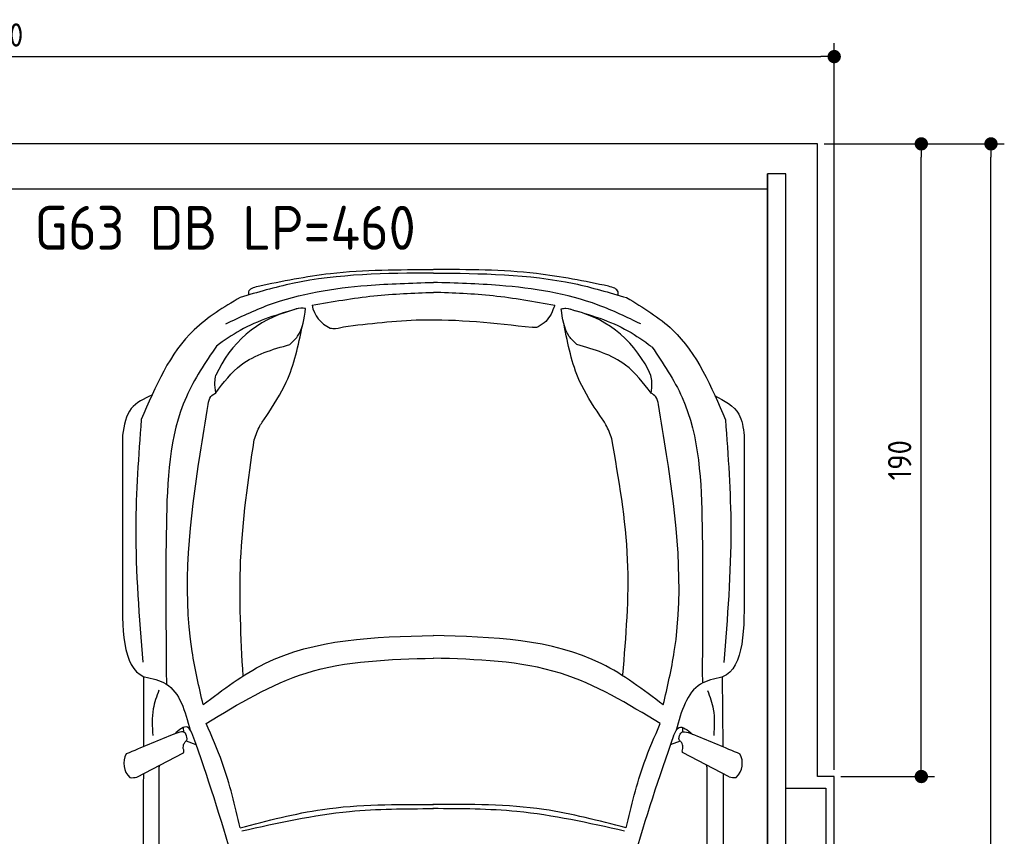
# Model space of a CAD drawing. Header units: millimetres. Extents: x -20 to 5511, y -1152 to 5573.
# Tile 3 of 3: x 2555 to 5511, y 3120 to 5573. Entities that reach past the tile are written whole.
import ezdxf

# ---------------------------------------------------------------- set-up
doc = ezdxf.new("R2010")
doc.units = ezdxf.units.MM
for name, color, linetype in [('4', 3, 'Continuous'), ('5', 3, 'Continuous'), ('Car', 10, 'Continuous')]:
    doc.layers.add(name, color=color, linetype=linetype)
doc.styles.get("Standard").update_dxf_attribs({"font": 'ISOCP.SHX'})
doc.dimstyles.new('GEN-ISO', dxfattribs={"dimscale": 20, "dimtxt": 3.5, "dimasz": 2, "dimexe": 2, "dimexo": 1, "dimgap": 1.5, "dimtad": 1, "dimdec": 1, "dimdsep": 46, "dimtxsty": 'Standard', "dimblk": 'PUNKT', "dimcen": 2, "dimclrd": 256, "dimclre": 256, "dimclrt": 2, "dimadec": 0, "dimazin": 0, "dimtp": 0.1, "dimtm": 0.1, "dimtfac": 0.71, "dimtdec": 1, "dimtmove": 2, "dimatfit": 3, "dimldrblk": 'PUNKT', "dimfxl": 0, "dimtolj": 1, "dimarcsym": 0})

# ---------------------------------------------------------------- blocks, each defined once
blk = doc.blocks.new('PUNKT')
at = {"layer": '4', "color": 0, "linetype": 'ByBlock'}
blk.add_line((-0.5, 0), (-1, 0), dxfattribs=at)
at = {"layer": '4', "color": 0, "linetype": 'ByBlock', "const_width": 0.5}
blk.add_lwpolyline([(-0.25, 0, 1), (0.25, 0, 1)], format="xyb", close=True, dxfattribs=at)
blk = doc.blocks.new('*D6')
at = {"layer": '5', "lineweight": -2}
for p, q in [((0, 3320), (0, 5502.1)), ((5000, 3320), (5000, 5502.1)), ((40, 5462.1), (4960, 5462.1))]:
    blk.add_line(p, q, dxfattribs=at)
at = {"layer": 'DEFPOINTS', "color": 0}
for p in [(5000, 5462.1), (0, 3300), (5000, 3300)]:
    blk.add_point(p, dxfattribs=at)
at = {"layer": '5', "lineweight": -2, "xscale": 40, "yscale": 40, "zscale": 40, "rotation": 180}
blk.add_blockref('PUNKT', (0, 5462.1), dxfattribs=at)
at = {"layer": '5', "lineweight": -2, "xscale": 40, "yscale": 40, "zscale": 40}
blk.add_blockref('PUNKT', (5000, 5462.1), dxfattribs=at)
at = {"layer": '5', "color": 2, "insert": (2500, 5527.1), "char_height": 70, "attachment_point": 5}
blk.add_mtext('500', dxfattribs=at)
blk = doc.blocks.new('*D3')
at = {"layer": '5', "lineweight": -2}
for p, q in [((5020, 5200), (5510.6, 5200)), ((5470.6, 40), (5470.6, 5160)), ((4970, 0), (5510.6, 0))]:
    blk.add_line(p, q, dxfattribs=at)
at = {"layer": 'DEFPOINTS', "color": 0}
for p in [(5000, 5200), (5470.6, 5200), (4950, 0)]:
    blk.add_point(p, dxfattribs=at)
at = {"layer": '5', "lineweight": -2, "xscale": 40, "yscale": 40, "zscale": 40}
for p, rotation in [((5470.6, 5200), 90), ((5470.6, 0), 270)]:
    blk.add_blockref('PUNKT', p, dxfattribs=dict(at, rotation=rotation))
at = {"layer": '5', "color": 2, "insert": (5405.6, 2600), "char_height": 70, "attachment_point": 5, "rotation": 90}
blk.add_mtext('\\A1;520', dxfattribs=at)
blk = doc.blocks.new('*D4')
at = {"layer": '5', "lineweight": -2}
for p, q in [((4970, 5200), (5301.5, 5200)), ((5261.5, 3340), (5261.5, 5160)), ((5020, 3300), (5301.5, 3300))]:
    blk.add_line(p, q, dxfattribs=at)
at = {"layer": 'DEFPOINTS', "color": 0}
for p in [(4950, 5200), (5261.5, 5200), (5000, 3300)]:
    blk.add_point(p, dxfattribs=at)
at = {"layer": '5', "lineweight": -2, "xscale": 40, "yscale": 40, "zscale": 40}
for p, rotation in [((5261.5, 5200), 90), ((5261.5, 3300), 270)]:
    blk.add_blockref('PUNKT', p, dxfattribs=dict(at, rotation=rotation))
at = {"layer": '5', "color": 2, "insert": (5196.5, 4250), "char_height": 70, "attachment_point": 5, "rotation": 90}
blk.add_mtext('190', dxfattribs=at)

msp = doc.modelspace()

# ---------------------------------------------------------------- linework, layer by layer
msp.add_line((4800, 5063.5), (200, 5063.5))
msp.add_lwpolyline([(5000, 3300), (4950, 3300), (4950, 5200), (50, 5200), (50, 3300), (0, 3300), (0, 1400), (50, 1400), (50, 0), (4950, 0), (4950, 1400), (5000, 1400)], close=True)
for points in [[(200, 30), (4800, 30), (4800, 5110)], [(4855, 5110), (4800, 5110), (4800, 30), (4827.5, 30)], [(4855, 250), (4855, 5110)], [(4855, 3265), (4975, 3265), (4975, 1465), (4855, 1465)]]:
    msp.add_lwpolyline(points)
at = {"layer": 'Car'}
for p, q in [((2995.11, 3618.88), (2996.08, 3576.82)), ((4603.81, 3616.4), (4604.19, 3580.4)), ((2927.76, 3392.29), (2927.92, 3599.73)), ((4666.99, 3390.76), (4665.02, 3598.99)), ((3047.55, 3432.81), (3047.13, 3447.59)), ((4545.16, 3432.17), (4545.86, 3447.19)), ((3054.78, 3407.29), (3083.69, 3396.25)), ((4538, 3406.66), (4508.04, 3395.25)), ((2907.04, 3298.34), (3047.01, 3371.5)), ((4684.72, 3298.81), (4544.74, 3371.97))]:
    msp.add_line(p, q, dxfattribs=at)
for centre, radius, start, end in [((3455.75, 4370.6), 339.38, 104.39541, 156.68545), ((3525.74, 4733.73), 94.99, 191.22317, 245.90253), ((4137.85, 4370.31), 339.38, 23.26593, 75.55597), ((-2763.06, 1344.33), 6197.21, 15.945352, 19.596216), ((10354.09, 1338.76), 6197.21, 160.355167, 164.006031), ((2925.98, 3339.56), 58.46, 150.8177, 226.89798), ((4665.77, 3340.03), 58.46, 313.10202, 29.1823), ((2892.59, 3352.11), 55.62, 263.23473, 285.08957), ((4699.16, 3352.59), 55.62, 254.91043, 276.76527)]:
    msp.add_arc(centre, radius, start, end, dxfattribs=at)
for points in [[(3270.98, 4773.01), (3487.99, 4810.88), (3796.56, 4822.36)], [(4322.95, 4772.57), (4105.98, 4810.62), (3797.42, 4822.36)], [(3796.77, 4812.2), (3374.45, 4780.7), (3216.86, 4738.7)], [(3797.19, 4812.2), (4219.49, 4780.34), (4377.04, 4738.21)], [(3174.13, 4659.62), (3302.11, 4716.26), (3598.12, 4774.84), (3796.87, 4783.9)], [(3242.78, 4746.3), (3242.78, 4755.74), (3270.98, 4773.01)], [(4419.7, 4659.09), (4291.77, 4715.84), (3995.81, 4774.67), (3797.08, 4783.9)], [(4351.13, 4745.83), (4351.14, 4755.27), (4322.95, 4772.57)], [(3216.86, 4738.7), (3079.09, 4641.92), (2919.92, 4371.79)], [(3432.57, 4715.24), (3617.94, 4743.56), (3796.87, 4754.07)], [(4161.32, 4714.93), (3975.97, 4743.4), (3797.05, 4754.07)], [(4377.04, 4738.21), (4514.73, 4641.31), (4673.68, 4371.05)], [(3391.04, 4705.61), (3216.56, 4639.66), (3145.91, 4592.94)], [(3366.29, 4597.56), (3389.02, 4622.07), (3413.17, 4705.38)], [(3413.17, 4705.38), (3399.11, 4706.56), (3371.37, 4699.33)], [(4161.32, 4714.93), (4134.16, 4666.88), (4111.89, 4650.78)], [(4180.7, 4705.05), (4194.77, 4706.22), (4222.5, 4698.97)], [(4227.5, 4597.19), (4204.79, 4621.73), (4180.7, 4705.05)], [(4206.54, 4704.4), (4381.02, 4638.45), (4451.67, 4591.72)], [(3526.81, 4650.85), (3759.29, 4671.54), (4093.04, 4649.3)], [(3294.79, 4380.99), (3355.36, 4484.58), (3403.42, 4652.41)], [(3486.96, 4647.01), (3495.03, 4645.82), (3526.81, 4650.85)], [(4111.89, 4650.78), (4106.01, 4648.79), (4093.04, 4649.3)], [(4296.42, 4384.2), (4235.85, 4487.8), (4189.35, 4655.69)], [(3145.91, 4592.94), (3055.39, 4440.79), (2995.34, 4054.07), (2995.11, 3618.88)], [(3143.5, 4452.15), (3219.97, 4536.23), (3366.29, 4597.56)], [(4450.17, 4451.6), (4373.77, 4535.74), (4227.5, 4597.19)], [(4453.01, 4590.45), (4543.54, 4438.3), (4603.58, 4051.59), (4603.81, 3616.4)], [(3143.5, 4452.15), (3141.09, 4484.45), (3144.08, 4504.92)], [(4450.17, 4451.6), (4452.6, 4483.89), (4449.63, 4504.37)], [(2951.95, 4445.44), (2890.06, 4405.29), (2863.97, 4325.39)], [(3121.02, 4417.42), (3129.25, 4441.11), (3143.5, 4452.15)], [(4472.61, 4416.85), (4464.4, 4440.54), (4450.17, 4451.6)], [(4640.91, 4444.59), (4713.7, 4388.03), (4729.58, 4324.6)], [(3105.89, 3515.81), (3072.92, 3675.71), (3096.55, 4268.2), (3121.02, 4417.42)], [(4486.98, 3515.22), (4520.08, 3675.09), (4496.96, 4267.6), (4472.61, 4416.85)], [(3259.02, 4311.03), (3276.34, 4353.42), (3294.79, 4380.99)], [(4332.19, 4314.24), (4314.87, 4356.63), (4296.42, 4384.2)], [(2919.92, 4371.79), (2903.53, 4046.45), (2924.71, 3643.24)], [(4673.68, 4371.05), (4689.78, 4045.69), (4668.27, 3642.5)], [(2863.97, 4325.39), (2863.39, 3865.58)], [(4729.58, 4324.6), (4729.77, 3864.79)], [(3225.67, 3601.85), (3218.32, 3947.8), (3259.02, 4311.03)], [(4365.54, 3605.06), (4379.94, 3951.01), (4332.19, 4314.24)], [(3105.89, 3515.81), (3290.56, 3638.99), (3797.04, 3723.98)], [(4486.98, 3515.22), (4302.41, 3638.56), (3796.01, 3723.98)], [(3114.85, 3459.38), (3414.56, 3610.5), (3797.05, 3655.38)], [(4477.97, 3458.8), (4178.38, 3610.18), (3795.94, 3655.38)], [(2927.92, 3599.73), (2928.61, 3599.54), (2929.79, 3599.44)], [(2929.79, 3599.44), (2994.06, 3578.08), (3067.15, 3439.58)], [(4663.15, 3598.7), (4598.86, 3577.4), (4525.65, 3438.96)], [(4665.02, 3598.99), (4664.33, 3598.81), (4663.15, 3598.7)], [(2973, 3559.33), (2955.89, 3502.8), (2954.52, 3423.48)], [(4619.91, 3558.63), (4636.96, 3502.08), (4638.27, 3422.77)], [(3217.13, 3145.97), (3163.02, 3341.84), (3114.85, 3459.38)], [(4375.42, 3145.47), (4429.7, 3341.31), (4477.97, 3458.8)], [(3075.2, 3422.81), (3058.51, 3448.13), (3019.45, 3427.55)], [(4517.59, 3422.19), (4534.3, 3447.51), (4574.85, 3426.6)], [(3011, 3424.49), (2874.95, 3368.06)], [(3046.22, 3383.66), (3048.3, 3398.35), (3053.76, 3406.19)], [(3053.76, 3406.19), (3057.24, 3410.31), (3057.65, 3413.17)], [(4538, 3406.66), (4534.51, 3410.78), (4534.1, 3413.65)], [(4545.54, 3384.13), (4543.45, 3398.83), (4538, 3406.66)], [(4580.75, 3424.96), (4716.8, 3368.53)], [(3075.15, 762.96), (3016.77, 1412.1), (2974.18, 3327.74)], [(4515.38, 762.34), (4574.31, 1411.43), (4618.53, 3327.04)], [(3217.13, 3145.97), (3464.21, 3201.23), (3797.12, 3215.75)], [(3222.19, 3136.79), (3544.93, 3195.08), (3797.12, 3203.55)], [(4370.36, 3136.31), (4047.67, 3194.86), (3795.48, 3203.55)], [(4375.42, 3145.47), (4128.39, 3200.95), (3795.49, 3215.75)]]:
    msp.add_spline(points, degree=3, dxfattribs=at)
for points in [[(2863.39, 3865.58), (2862.66, 3746.71), (2861.92, 3627.85), (2927.92, 3599.73)], [(4729.77, 3864.79), (4730.41, 3745.92), (4731.04, 3627.05), (4665.02, 3598.99)], [(2974.18, 3327.74), (2974.63, 3329.94), (2975.09, 3332.14), (2975.51, 3334.13)], [(4618.53, 3327.04), (4618.08, 3329.24), (4617.62, 3331.44), (4617.16, 3333.64)]]:
    msp.add_open_spline(points, degree=3, dxfattribs=at)
for points, end_tangent in [([(3057.65, 3413.17), (3052.35, 3430.03), (3011, 3424.49)], (-0.9451485, -0.3266411)), ([(4534.1, 3413.65), (4539.4, 3430.51), (4580.75, 3424.96)], (0.9451485, -0.3266411)), ([(3047.01, 3371.5), (3047.9, 3375.83), (3046.22, 3383.66)], (0.1096446, 0.9939709)), ([(4544.74, 3371.97), (4543.85, 3376.3), (4545.54, 3384.13)], (-0.1096446, 0.9939709))]:
    msp.add_spline(points, degree=3, dxfattribs=dict(at, end_tangent=end_tangent))
for points, knots in [([(2926.33, 3308.43), (2924.53, 2963.7), (2922.19, 2396.11), (2924.5, 1828.52), (2925.72, 1612.73)], [30.2317921, 30.2317921, 30.2317921, 30.2317921, 135.7738464, 200.5104278, 200.5104278, 200.5104278, 200.5104278]), ([(4666.35, 3308.41), (4667.89, 2958.72), (4669.71, 2393.25), (4666.94, 1827.78), (4665.54, 1612)], [30.8675023, 30.8675023, 30.8675023, 30.8675023, 135.7738464, 200.5104278, 200.5104278, 200.5104278, 200.5104278])]:
    msp.add_open_spline(points, degree=3, knots=knots, dxfattribs=at)

# ---------------------------------------------------------------- texts
msp.add_text('G63 DB LP=460', height=132).set_placement((2599.77, 4881.86))

# ---------------------------------------------------------------- dimensions: what is measured, and where the dimension line sits
at = {"layer": '5'}
dim = msp.add_linear_dim(base=(5000, 5462.06), p1=(0, 3300), p2=(5000, 3300), dimstyle='GEN-ISO', override={"dimlfac": 0.1, "dimtolj": 0}, dxfattribs=at)
dim.commit()
dim.dimension.update_dxf_attribs({"geometry": '*D6', "text_midpoint": (2500, 5527.06)})
for base, p1, p2, angle, override, picture, middle in [((5470.6, 5200), (4950, 0), (5000, 5200), 270, {"dimlfac": 0.1}, '*D3', (5405.6, 2600)), ((5261.5, 5200), (5000, 3300), (4950, 5200), 90, {"dimscale": 20, "dimlfac": 0.1, "dimtolj": 0}, '*D4', (5196.5, 4250))]:
    dim = msp.add_linear_dim(base=base, p1=p1, p2=p2, angle=angle, dimstyle='GEN-ISO', override=override, dxfattribs=at)
    dim.commit()
    dim.dimension.update_dxf_attribs({"geometry": picture, "text_midpoint": middle})

doc.saveas('drawing.dxf')
